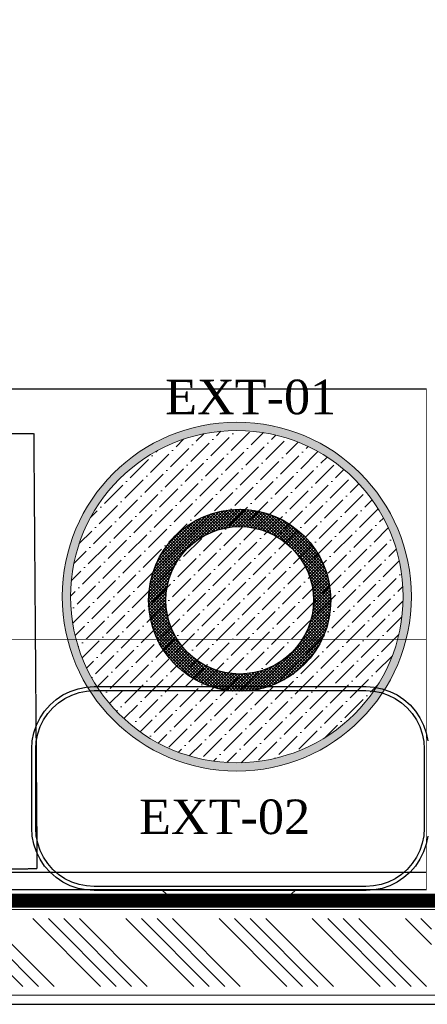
# Model space of a CAD drawing. Header units: millimetres. Extents: x 1277566 to 1493426, y 1039116 to 1145896.
# Tile 34 of 151: x 1313390 to 1313980, y 1133656 to 1135082. Entities that reach past the tile are written whole.
import ezdxf

# ---------------------------------------------------------------- set-up
doc = ezdxf.new("R2010")
doc.units = ezdxf.units.MM
doc.linetypes.add('11aa1PB-bd$0$11aa1PB-af$0$TRATTEGGIATA', pattern=[0.75, 0.5, -0.25])
for name, color, linetype, lineweight in [('A_ FURN', 26, 'Continuous', 20), ('CIVIL WALL HATCH', 7, 'Continuous', 5), ('CKD Equipments', 252, 'Continuous', 0), ('FRONT COUNTER', 214, 'Continuous', 18), ('L6', 252, 'Continuous', 13), ('PLASTER', 252, 'Continuous', 9), ('tile finish', 32, 'Continuous', 9)]:
    doc.layers.add(name, color=color, linetype=linetype, lineweight=lineweight)
for name, color, linetype in [('Edges', 7, 'Continuous'), ('Equipment Name', 8, 'Continuous'), ('FAINTEQUIP', 253, 'Continuous'), ('kitchen equip1', 8, 'Continuous')]:
    doc.layers.add(name, color=color, linetype=linetype)
doc.styles.add('CKD_Dimension Text', font='BOOKOS.TTF')

# ---------------------------------------------------------------- blocks, each defined once
blk = doc.blocks.new('G$C46422E3B')
at = {"layer": 'A_ FURN', "ltscale": 2}
h = blk.add_hatch(dxfattribs=at)
h.set_pattern_fill('ANSI37', color=15)
h.set_pattern_definition([(45, (111347.439, 475109.8173), (-2.24506403, 2.24506403), []), (135, (111347.439, 475109.8173), (-2.24506403, -2.24506403), [])])
edge = h.paths.add_edge_path()
edge.add_arc((131.7, 131.7), 131.7, 0, 360)
edge = h.paths.add_edge_path(flags=16)
edge.add_arc((131.7, 131.7), 106.7, 0, 360)
at = {"layer": 'kitchen equip1'}
for radius in [131.7, 106.7]:
    blk.add_circle((131.7, 131.7), radius, dxfattribs=at)
blk = doc.blocks.new('G$CD7D92FFB')
h = blk.add_hatch(color=144)
h.dxf.hatch_style = 1
edge = h.paths.add_edge_path()
edge.add_arc((252.5, 252.5), 252.5, 0, 360)
edge = h.paths.add_edge_path(flags=16)
edge.add_arc((252.5, 252.5), 240.5, 0, 360)
h = blk.add_hatch()
h.set_pattern_fill('ANSI36', color=61, scale=120)
h.set_pattern_definition([(45, (-31984.959, -8297.094), (7.954951, 29.168155), [37.5, -7.5, 0, -7.5])])
h.paths.add_polyline_path([(493, 252.5, 1), (12, 252.5, 1)])
at = {"layer": 'CKD Equipments', "color": 25, "ltscale": 0.25}
for radius in [252.5, 240.5]:
    blk.add_circle((252.5, 252.5), radius, dxfattribs=at)
blk = doc.blocks.new('G$C4DC229AB')
at = {"layer": 'FAINTEQUIP', "color": 4, "linetype": '11aa1PB-bd$0$11aa1PB-af$0$TRATTEGGIATA'}
for p, q in [((0, 362.6, 0), (507.6, 735.7, 0)), ((774.1, 373.1, 0), (507.6, 735.7, 0)), ((266.5, 0, 0), (0, 362.6, 0))]:
    blk.add_line(p, q, dxfattribs=at)

msp = doc.modelspace()

# ---------------------------------------------------------------- hatches: boundary and pattern name
at = {"layer": 'CIVIL WALL HATCH'}
h = msp.add_hatch(dxfattribs=at)
h.set_pattern_fill('ANSI34', color=256, scale=5, angle=90)
h.set_pattern_definition([(135, (125714.84, -46618.93), (-67.351921, -67.351921), []), (135, (125714.84, -46596.48), (-67.351921, -67.351921), []), (135, (125714.84, -46574.03), (-67.351921, -67.351921), []), (135, (125714.84, -46551.58), (-67.351921, -67.351921), [])])
h.paths.add_polyline_path([(1310057.597, 1133780.4442), (1313985.5897, 1133780.4442), (1313985.5897, 1133682.4515), (1310057.597, 1133682.4515)])

# ---------------------------------------------------------------- linework, layer by layer
for p, q in [((1310031.5934, 1133806.4478), (1314011.5934, 1133806.4478)), ((1310031.5934, 1133656.4478), (1314011.5934, 1133656.4478))]:
    msp.add_line(p, q)
at = {"layer": 'Edges', "color": 6}
for p, q in [((1313474.5201, 1134113.2143), (1313486.1039, 1134115.5184)), ((1313486.1039, 1134115.5184), (1313497.6872, 1134116.2777)), ((1313497.6872, 1134116.2777), (1313890.9867, 1134116.2777)), ((1313890.9867, 1134116.2777), (1313902.57, 1134115.5184)), ((1313902.57, 1134115.5184), (1313914.1539, 1134113.2143)), ((1313442.9231, 1134097.6323), (1313452.7434, 1134104.1941)), ((1313452.7434, 1134104.1941), (1313463.3361, 1134109.4178)), ((1313455.6355, 1134099.1847), (1313465.5497, 1134104.0738)), ((1313463.3361, 1134109.4178), (1313474.5201, 1134113.2143)), ((1313465.5497, 1134104.0738), (1313476.0172, 1134107.6271)), ((1313476.0172, 1134107.6271), (1313486.8589, 1134109.7837)), ((1313486.8589, 1134109.7837), (1313497.8762, 1134110.5058)), ((1313497.8762, 1134110.5058), (1313890.7978, 1134110.5058)), ((1313890.7978, 1134110.5058), (1313901.815, 1134109.7837)), ((1313901.815, 1134109.7837), (1313912.6568, 1134107.6271)), ((1313912.6568, 1134107.6271), (1313923.1243, 1134104.0738)), ((1313914.1539, 1134113.2143), (1313925.3379, 1134109.4178)), ((1313923.1243, 1134104.0738), (1313933.0385, 1134099.1847)), ((1313925.3379, 1134109.4178), (1313935.9306, 1134104.1941)), ((1313935.9306, 1134104.1941), (1313945.7509, 1134097.6323)), ((1313426.2559, 1134080.9651), (1313434.0432, 1134089.8449)), ((1313434.0432, 1134089.8449), (1313442.9231, 1134097.6323)), ((1313438.1333, 1134085.7548), (1313446.4443, 1134093.0434)), ((1313446.4443, 1134093.0434), (1313455.6355, 1134099.1847)), ((1313933.0385, 1134099.1847), (1313942.2297, 1134093.0434)), ((1313942.2297, 1134093.0434), (1313950.5406, 1134085.7548)), ((1313945.7509, 1134097.6323), (1313954.6307, 1134089.8449)), ((1313954.6307, 1134089.8449), (1313962.4181, 1134080.9651)), ((1313419.6941, 1134071.1448), (1313426.2559, 1134080.9651)), ((1313424.7035, 1134068.2527), (1313430.8448, 1134077.4439)), ((1313430.8448, 1134077.4439), (1313438.1333, 1134085.7548)), ((1313950.5406, 1134085.7548), (1313957.8291, 1134077.4439)), ((1313957.8291, 1134077.4439), (1313963.9705, 1134068.2527)), ((1313962.4181, 1134080.9651), (1313968.9798, 1134071.1448)), ((1313410.6739, 1134049.3681), (1313414.4704, 1134060.5521)), ((1313414.4704, 1134060.5521), (1313419.6941, 1134071.1448)), ((1313419.8143, 1134058.3385), (1313424.7035, 1134068.2527)), ((1313963.9705, 1134068.2527), (1313968.8596, 1134058.3385)), ((1313968.9798, 1134071.1448), (1313974.2036, 1134060.5521)), ((1313974.2036, 1134060.5521), (1313978.0001, 1134049.3681)), ((1313408.3697, 1134037.7843), (1313410.6739, 1134049.3681)), ((1313414.1045, 1134037.0293), (1313416.2611, 1134047.871)), ((1313416.2611, 1134047.871), (1313419.8143, 1134058.3385)), ((1313968.8596, 1134058.3385), (1313972.4129, 1134047.871)), ((1313972.4129, 1134047.871), (1313974.5694, 1134037.0293)), ((1313978.0001, 1134049.3681), (1313980.3042, 1134037.7843)), ((1313407.6105, 1134026.201), (1313408.3697, 1134037.7843)), ((1313413.3824, 1134026.012), (1313414.1045, 1134037.0293)), ((1313974.5694, 1134037.0293), (1313975.2915, 1134026.012)), ((1313407.6105, 1133911.2905), (1313407.6105, 1134026.201)), ((1313413.3824, 1133911.4794), (1313413.3824, 1134026.012)), ((1313975.2915, 1134026.012), (1313975.2915, 1133911.4794)), ((1313408.3697, 1133899.7072), (1313407.6105, 1133911.2905)), ((1313414.1045, 1133900.4622), (1313413.3824, 1133911.4794)), ((1313975.2915, 1133911.4794), (1313974.5694, 1133900.4622)), ((1313410.6739, 1133888.1233), (1313408.3697, 1133899.7072)), ((1313414.4704, 1133876.9394), (1313410.6739, 1133888.1233)), ((1313416.2611, 1133889.6204), (1313414.1045, 1133900.4622)), ((1313419.8143, 1133879.1529), (1313416.2611, 1133889.6204)), ((1313972.4129, 1133889.6204), (1313968.8596, 1133879.1529)), ((1313974.5694, 1133900.4622), (1313972.4129, 1133889.6204)), ((1313978.0001, 1133888.1233), (1313974.2036, 1133876.9394)), ((1313980.3042, 1133899.7072), (1313978.0001, 1133888.1233)), ((1313419.6941, 1133866.3466), (1313414.4704, 1133876.9394)), ((1313424.7035, 1133869.2387), (1313419.8143, 1133879.1529)), ((1313968.8596, 1133879.1529), (1313963.9705, 1133869.2387)), ((1313974.2036, 1133876.9394), (1313968.9798, 1133866.3466)), ((1313426.2559, 1133856.5263), (1313419.6941, 1133866.3466)), ((1313430.8448, 1133860.0475), (1313424.7035, 1133869.2387)), ((1313438.1333, 1133851.7366), (1313430.8448, 1133860.0475)), ((1313957.8291, 1133860.0475), (1313950.5406, 1133851.7366)), ((1313963.9705, 1133869.2387), (1313957.8291, 1133860.0475)), ((1313968.9798, 1133866.3466), (1313962.4181, 1133856.5263)), ((1313434.0432, 1133847.6465), (1313426.2559, 1133856.5263)), ((1313442.9231, 1133839.8591), (1313434.0432, 1133847.6465)), ((1313446.4443, 1133844.4481), (1313438.1333, 1133851.7366)), ((1313950.5406, 1133851.7366), (1313942.2297, 1133844.4481)), ((1313954.6307, 1133847.6465), (1313945.7509, 1133839.8591)), ((1313962.4181, 1133856.5263), (1313954.6307, 1133847.6465)), ((1313452.7434, 1133833.2974), (1313442.9231, 1133839.8591)), ((1313455.6355, 1133838.3067), (1313446.4443, 1133844.4481)), ((1313463.3361, 1133828.0736), (1313452.7434, 1133833.2974)), ((1313465.5497, 1133833.4176), (1313455.6355, 1133838.3067)), ((1313476.0172, 1133829.8643), (1313465.5497, 1133833.4176)), ((1313923.1243, 1133833.4176), (1313912.6568, 1133829.8643)), ((1313933.0385, 1133838.3067), (1313923.1243, 1133833.4176)), ((1313935.9306, 1133833.2974), (1313925.3379, 1133828.0736)), ((1313942.2297, 1133844.4481), (1313933.0385, 1133838.3067)), ((1313945.7509, 1133839.8591), (1313935.9306, 1133833.2974)), ((1313474.5201, 1133824.2771), (1313463.3361, 1133828.0736)), ((1313486.1039, 1133821.973), (1313474.5201, 1133824.2771)), ((1313486.8589, 1133827.7078), (1313476.0172, 1133829.8643)), ((1313497.6872, 1133821.2138), (1313486.1039, 1133821.973)), ((1313497.8762, 1133826.9857), (1313486.8589, 1133827.7078)), ((1313596.7224, 1133821.2138), (1313497.6872, 1133821.2138)), ((1313890.7978, 1133826.9857), (1313497.8762, 1133826.9857)), ((1313596.7224, 1133821.2138), (1313612.2985, 1133807.3867)), ((1313788.5855, 1133821.2138), (1313596.7224, 1133821.2138)), ((1313788.5855, 1133821.2138), (1313773.0094, 1133807.3867)), ((1313890.9867, 1133821.2138), (1313788.5855, 1133821.2138)), ((1313901.815, 1133827.7078), (1313890.7978, 1133826.9857)), ((1313902.57, 1133821.973), (1313890.9867, 1133821.2138)), ((1313912.6568, 1133829.8643), (1313901.815, 1133827.7078)), ((1313914.1539, 1133824.2771), (1313902.57, 1133821.973)), ((1313925.3379, 1133828.0736), (1313914.1539, 1133824.2771)), ((1313612.2985, 1133807.3867), (1313773.0094, 1133807.3867))]:
    msp.add_line(p, q, dxfattribs=at)
at = {"layer": 'FRONT COUNTER', "const_width": 20}
msp.add_lwpolyline([(1311801.7418, 1133806.4485), (1311801.8455, 1135756.5107), (1308929.1394, 1135756.9113), (1308929.1677, 1138178.9599), (1315192.6878, 1138178.9599), (1315192.6878, 1133806.4478), (1314491.5934, 1133806.4478), (1314491.5934, 1133911.4478), (1314011.5934, 1133911.4478), (1314011.5934, 1133806.4478), (1311801.7418, 1133806.5653)], dxfattribs=at)
at = {"layer": 'kitchen equip1'}
for p, q in [((1311822.5595, 1134547.1192), (1313978.3602, 1134547.1192)), ((1313978.3602, 1133847.1192), (1311822.5595, 1133847.1192)), ((1313978.3602, 1133822.1192), (1311822.5595, 1133822.1192))]:
    msp.add_line(p, q, dxfattribs=at)
at = {"layer": 'L6', "const_width": 1}
for points in [[(1313978.3602, 1133822.1192), (1313978.3602, 1134547.1192)], [(1311822.5595, 1134184.6192), (1313978.3602, 1134184.6192)]]:
    msp.add_lwpolyline(points, dxfattribs=at)
at = {"layer": 'PLASTER'}
msp.add_lwpolyline([(1310044.5952, 1133793.446), (1313998.5915, 1133793.446), (1313998.5915, 1133669.4496), (1310044.5952, 1133669.4496)], close=True, dxfattribs=at)
at = {"layer": 'tile finish'}
msp.add_lwpolyline([(1310031.5934, 1133806.4478), (1314011.5934, 1133806.4478), (1314011.5934, 1133656.4478), (1310031.5934, 1133656.4478)], close=True, dxfattribs=at)

# ---------------------------------------------------------------- block references
at = {"layer": 'CKD Equipments', "ltscale": 0.25, "rotation": 234.1141489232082}
msp.add_blockref('G$C4DC229AB', (1313116.6379, 1134695.3754), dxfattribs=at)
at = {"layer": 'CKD Equipments', "ltscale": 0.25}
for name, p in [('G$CD7D92FFB', (1313451.6791, 1133994.0266)), ('G$C46422E3B', (1313576.6407, 1134109.5071))]:
    msp.add_blockref(name, p, dxfattribs=at)

# ---------------------------------------------------------------- texts
at = {"layer": 'Equipment Name', "char_height": 50, "width": 680.932449, "attachment_point": 1, "style": 'CKD_Dimension Text'}
for s, insert in [('\\pxqc;EXT-01', (1313383.7217, 1134560.5381)), ('\\pxqc;EXT-02', (1313345.9725, 1133952.8567))]:
    msp.add_mtext(s, dxfattribs=dict(at, insert=insert))

doc.saveas('drawing.dxf')
